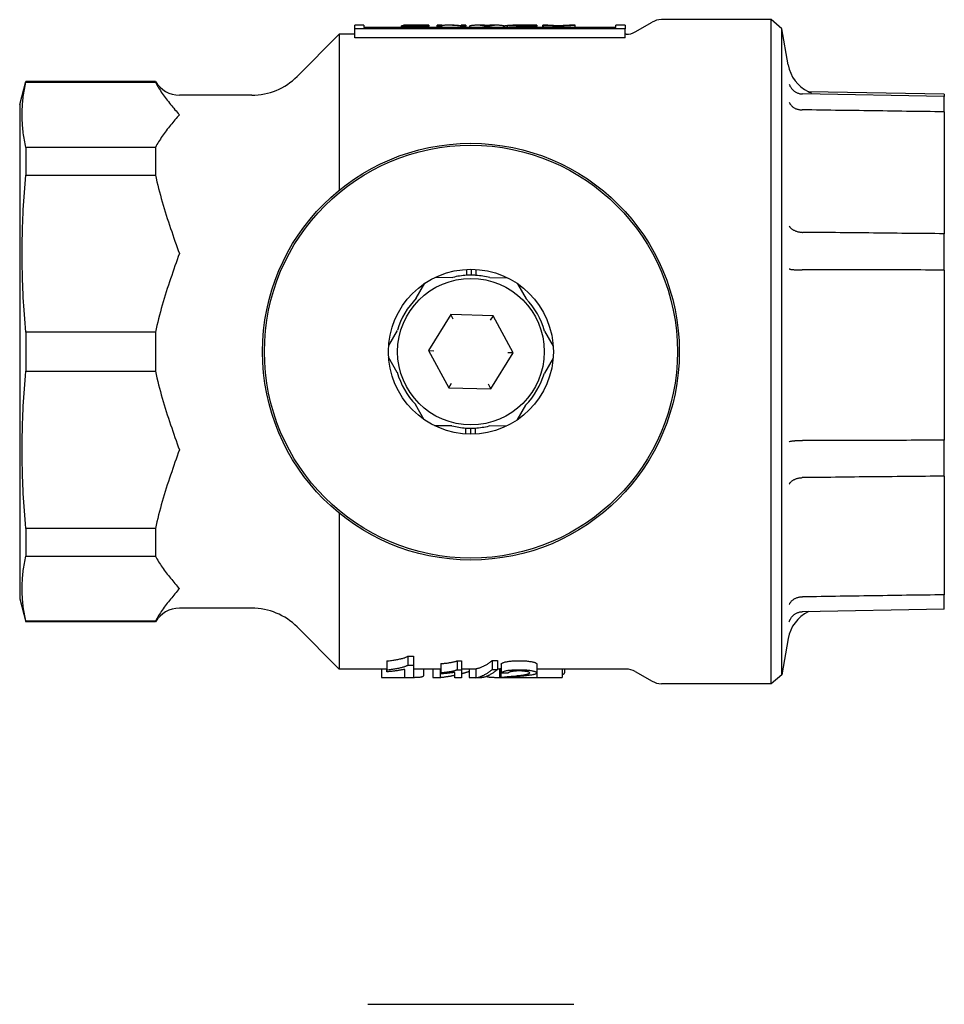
# Model space of a CAD drawing. Header units: millimetres. Extents: x 231 to 1594, y -18 to 379.
# Tile 5 of 5: x 271 to 372, y 271 to 379. Entities that reach past the tile are written whole.
import ezdxf

# ---------------------------------------------------------------- set-up
doc = ezdxf.new("R2010")
doc.units = ezdxf.units.MM
doc.layers.add('DETAIL', color=2, linetype='Continuous')

msp = doc.modelspace()

# ---------------------------------------------------------------- linework, layer by layer
at = {"layer": 'DETAIL'}
for p, q in [((338.19, 377.52), (340.04, 378.59)), ((353.01, 378.86), (341.04, 378.86)), ((353.01, 306.36), (353.01, 378.86)), ((354.19, 377.87), (353.01, 378.86)), ((307.58, 377.87), (307.58, 378.26)), ((308.58, 378.26), (307.58, 378.26)), ((337.08, 377.87), (307.58, 377.87)), ((307.58, 376.88), (307.58, 377.87)), ((308.58, 378.26), (308.58, 378.01)), ((308.58, 378.03), (312.67, 378.03)), ((336.08, 378.01), (308.58, 378.01)), ((312.91, 378.2), (312.67, 378.2)), ((312.67, 378.01), (312.67, 378.2)), ((312.76, 378.2), (315.13, 378.2)), ((312.76, 378.16), (312.76, 378.2)), ((315.66, 378.16), (312.76, 378.16)), ((312.76, 378.01), (312.76, 378.16)), ((312.91, 378.25), (312.91, 378.26)), ((315.66, 378.26), (312.91, 378.26)), ((315.13, 378.25), (312.91, 378.25)), ((312.91, 378.2), (312.91, 378.25)), ((315.13, 378.2), (315.13, 378.25)), ((315.66, 378.26), (315.66, 378.16)), ((315.66, 378.01), (315.66, 378.16)), ((315.66, 378.03), (316.55, 378.03)), ((316.55, 378.16), (316.55, 378.26)), ((317.06, 378.26), (316.55, 378.26)), ((317.06, 378.16), (316.55, 378.16)), ((316.55, 378.01), (316.55, 378.16)), ((317.06, 378.26), (317.06, 378.16)), ((317.06, 378.01), (317.06, 378.16)), ((318.42, 378.26), (317.81, 378.26)), ((319.7, 378.16), (319.16, 378.16)), ((319.16, 378.01), (319.16, 378.16)), ((319.2, 378.23), (319.2, 378.26)), ((319.7, 378.26), (319.2, 378.26)), ((319.7, 378.26), (319.7, 378.16)), ((319.7, 378.01), (319.7, 378.16)), ((319.7, 378.03), (320.12, 378.03)), ((320.12, 378.01), (320.12, 378.17)), ((321.48, 378.26), (320.93, 378.26)), ((321.61, 378.25), (322.46, 378.25)), ((322.33, 378.16), (321.76, 378.16)), ((321.76, 378.01), (321.76, 378.16)), ((322.33, 378.01), (322.33, 378.16)), ((323.1, 378.26), (322.59, 378.26)), ((323.86, 378.01), (323.86, 378.17)), ((323.86, 378.03), (323.93, 378.03)), ((323.93, 378.01), (323.93, 378.17)), ((324.25, 378.01), (324.25, 378.24)), ((327.45, 378.26), (324.82, 378.26)), ((326.92, 378.2), (325.66, 378.2)), ((327.45, 378.16), (325.68, 378.16)), ((325.78, 378.26), (326.92, 378.26)), ((326.92, 378.2), (326.92, 378.26)), ((327.45, 378.26), (327.45, 378.16)), ((327.45, 378.01), (327.45, 378.16)), ((327.45, 378.03), (328.11, 378.03)), ((328.11, 378.01), (328.11, 378.25)), ((328.17, 378.01), (328.17, 378.24)), ((328.64, 378.24), (328.64, 378.25)), ((331.64, 378.26), (331.1, 378.26)), ((331.64, 378.01), (331.64, 378.26)), ((331.64, 378.03), (336.08, 378.03)), ((336.08, 378.01), (336.08, 378.26)), ((337.08, 378.26), (336.08, 378.26)), ((337.08, 378.26), (337.08, 377.87)), ((337.08, 376.88), (337.08, 377.87)), ((354.19, 307.34), (354.19, 377.87)), ((354.88, 373.91), (354.19, 377.87)), ((301.28, 372.66), (305.88, 377.26)), ((305.88, 377.26), (305.88, 360.24)), ((307.58, 377.26), (305.88, 377.26)), ((337.08, 376.88), (307.58, 376.88)), ((337.19, 377.26), (337.08, 377.26)), ((271, 369.61), (271.67, 372.11)), ((271.67, 372.11), (271.67, 372.03)), ((285.83, 372.11), (271.67, 372.11)), ((271.67, 372.03), (285.83, 372.03)), ((285.83, 372.11), (285.83, 372.03)), ((371.92, 370.73), (357.12, 370.99)), ((296.33, 370.61), (288.43, 370.61)), ((371.92, 370.48), (356.43, 370.75)), ((371.92, 370.73), (371.92, 370.48)), ((371.92, 368.79), (371.92, 370.48)), ((271, 369.61), (271, 315.61)), ((371.92, 368.79), (371.92, 355.49)), ((271.67, 364.92), (271.67, 361.9)), ((285.83, 364.92), (271.67, 364.92)), ((285.83, 364.92), (285.83, 361.9)), ((271.67, 361.9), (285.83, 361.9)), ((371.92, 351.52), (371.92, 355.49)), ((319.79, 350.94), (319.79, 351.6)), ((320.29, 351.61), (320.29, 350.96)), ((320.79, 351.59), (320.79, 350.94)), ((316.37, 350.73), (318.26, 350.72)), ((322.32, 350.7), (324.21, 350.69)), ((371.92, 351.52), (371.92, 332.95)), ((314.28, 348.44), (315.23, 350.08)), ((325.34, 350.03), (326.28, 348.38)), ((318.05, 346.67), (315.63, 342.74)), ((322.67, 346.54), (318.05, 346.67)), ((318.33, 346.16), (318.05, 346.67)), ((322.67, 346.54), (322.37, 346.05)), ((324.87, 342.48), (322.67, 346.54)), ((271.67, 344.74), (271.67, 340.47)), ((285.83, 344.74), (271.67, 344.74)), ((285.83, 344.74), (285.83, 340.47)), ((311.28, 343.3), (312.23, 344.94)), ((328.29, 344.86), (329.23, 343.21)), ((312.21, 340.35), (311.27, 342)), ((315.63, 342.74), (316.21, 342.72)), ((315.63, 342.74), (317.83, 338.67)), ((322.44, 338.54), (324.87, 342.48)), ((324.87, 342.48), (324.29, 342.49)), ((329.22, 341.91), (328.27, 340.27)), ((271.67, 340.47), (285.83, 340.47)), ((317.83, 338.67), (318.13, 339.17)), ((317.83, 338.67), (322.44, 338.54)), ((322.44, 338.54), (322.17, 339.05)), ((315.16, 335.18), (314.22, 336.83)), ((326.22, 336.77), (325.26, 335.13)), ((318.18, 334.52), (316.29, 334.53)), ((324.13, 334.49), (322.24, 334.5)), ((319.7, 333.62), (319.71, 334.27)), ((320.21, 334.26), (320.2, 333.61)), ((320.71, 334.27), (320.7, 333.62)), ((371.92, 329.02), (371.92, 332.95)), ((371.92, 329.02), (371.92, 316.07)), ((305.88, 324.97), (305.88, 307.96)), ((271.67, 323.31), (271.67, 320.29)), ((285.83, 323.31), (271.67, 323.31)), ((285.83, 323.31), (285.83, 320.29)), ((271.67, 320.29), (285.83, 320.29)), ((371.92, 314.49), (371.92, 316.07)), ((271, 315.61), (271.67, 313.11)), ((296.33, 314.61), (288.43, 314.61)), ((371.92, 314.49), (356.43, 314.21)), ((357.12, 314.23), (357.08, 314.21)), ((271.67, 313.18), (271.67, 313.11)), ((285.83, 313.18), (271.67, 313.18)), ((285.83, 313.11), (271.67, 313.11)), ((285.83, 313.18), (285.83, 313.11)), ((301.28, 312.56), (305.88, 307.96)), ((354.88, 311.3), (354.19, 307.34)), ((311.06, 308.84), (311.06, 307.87)), ((313.37, 309.35), (314, 309.35)), ((313.37, 309.35), (313.37, 308.39)), ((314, 309.35), (314, 308.39)), ((316.98, 308.55), (316.98, 307.57)), ((318.75, 308.86), (319.23, 308.86)), ((318.75, 308.86), (318.75, 307.89)), ((319.23, 308.86), (319.23, 307.89)), ((322.56, 308.88), (323.17, 308.88)), ((322.56, 308.88), (322.56, 307.91)), ((323.17, 308.88), (323.17, 307.91)), ((311.06, 307.96), (305.88, 307.96)), ((310.49, 307.96), (310.49, 307.04)), ((311.06, 307.66), (311.06, 307.87)), ((313.02, 307.01), (313.02, 307.92)), ((313.37, 308.39), (314, 308.39)), ((314, 308.39), (314, 307.01)), ((316.98, 307.96), (314, 307.96)), ((315.07, 307.96), (315.07, 307.21)), ((316.08, 307.96), (316.08, 307.04)), ((316.89, 307.96), (316.89, 307.04)), ((316.98, 307.44), (316.98, 307.57)), ((318.48, 307.01), (318.48, 307.6)), ((318.75, 307.89), (319.23, 307.89)), ((320.8, 307.96), (319.23, 307.96)), ((319.23, 307.89), (319.23, 307.01)), ((320.05, 307.96), (320.05, 307.04)), ((320.8, 308), (320.8, 307)), ((322.56, 307.91), (323.17, 307.91)), ((323.42, 307.96), (323.17, 307.96)), ((323.42, 307.01), (323.42, 308.01)), ((323.51, 308.04), (323.51, 307.04)), ((323.56, 308.51), (323.56, 307.52)), ((327.44, 308.52), (327.44, 307.54)), ((327.44, 308.05), (327.45, 308.05)), ((327.45, 308.05), (327.45, 307.05)), ((337.19, 307.96), (327.45, 307.96)), ((330.2, 307.96), (330.2, 307.05)), ((330.48, 307.96), (330.48, 307.55)), ((338.19, 307.69), (340.04, 306.62)), ((310.49, 307.04), (312.75, 307.04)), ((314, 307.01), (313.02, 307.01)), ((316.08, 307.04), (316.89, 307.04)), ((319.23, 307.01), (318.48, 307.01)), ((320.05, 307.04), (320.8, 307.04)), ((321.4, 307), (320.8, 307)), ((327.45, 307.01), (323.42, 307.01)), ((324.46, 307.05), (327.45, 307.05)), ((327.45, 307.05), (330.2, 307.05)), ((327.45, 307.05), (327.45, 307.01)), ((354.19, 307.34), (353.01, 306.36)), ((353.01, 306.36), (341.04, 306.36)), ((309, 271.36), (331.5, 271.36))]:
    msp.add_line(p, q, dxfattribs=at)
at = {"layer": 'DETAIL', "flags": 128}
for points in [[(319.16, 378.16), (319.07, 378.17), (318.99, 378.18), (318.9, 378.2), (318.81, 378.2), (318.72, 378.21), (318.64, 378.22), (318.55, 378.23), (318.46, 378.23), (318.37, 378.24), (318.28, 378.24), (318.2, 378.25), (318.11, 378.25), (318.02, 378.25), (317.93, 378.26), (317.85, 378.26), (317.76, 378.26), (317.67, 378.26), (317.58, 378.25), (317.5, 378.25), (317.41, 378.25), (317.32, 378.24), (317.23, 378.24), (317.15, 378.23), (317.06, 378.23)], [(318.42, 378.26), (318.45, 378.26), (318.48, 378.26), (318.51, 378.26), (318.55, 378.26), (318.58, 378.26), (318.61, 378.25), (318.64, 378.25), (318.68, 378.25), (318.71, 378.25), (318.74, 378.25), (318.77, 378.25), (318.81, 378.25), (318.84, 378.25), (318.87, 378.25), (318.9, 378.24), (318.94, 378.24), (318.97, 378.24), (319, 378.24), (319.03, 378.24), (319.07, 378.23), (319.1, 378.23), (319.13, 378.23), (319.16, 378.23), (319.2, 378.23)], [(321.76, 378.16), (321.69, 378.18), (321.62, 378.19), (321.55, 378.2), (321.48, 378.21), (321.42, 378.22), (321.35, 378.23), (321.28, 378.24), (321.21, 378.25), (321.14, 378.25), (321.08, 378.25), (321.01, 378.26), (320.94, 378.26), (320.87, 378.26), (320.8, 378.25), (320.73, 378.25), (320.67, 378.25), (320.6, 378.24), (320.53, 378.23), (320.46, 378.23), (320.39, 378.22), (320.33, 378.21), (320.26, 378.19), (320.19, 378.18), (320.12, 378.17)], [(321.77, 378.24), (321.76, 378.24), (321.75, 378.25), (321.74, 378.25), (321.72, 378.25), (321.71, 378.25), (321.7, 378.25), (321.69, 378.25), (321.67, 378.25), (321.66, 378.25), (321.65, 378.25), (321.64, 378.25), (321.62, 378.25), (321.61, 378.25), (321.6, 378.25), (321.59, 378.25), (321.58, 378.26), (321.56, 378.26), (321.55, 378.26), (321.54, 378.26), (321.53, 378.26), (321.51, 378.26), (321.5, 378.26), (321.49, 378.26), (321.48, 378.26)], [(322.05, 378.2), (322.05, 378.2), (322.04, 378.2), (322.03, 378.2), (322.02, 378.21), (322.01, 378.21), (322, 378.21), (321.99, 378.21), (321.98, 378.21), (321.97, 378.22), (321.96, 378.22), (321.95, 378.22), (321.94, 378.22), (321.93, 378.22), (321.91, 378.23), (321.9, 378.23), (321.89, 378.23), (321.87, 378.23), (321.86, 378.23), (321.85, 378.23), (321.83, 378.24), (321.82, 378.24), (321.8, 378.24), (321.79, 378.24), (321.77, 378.24)], [(322.27, 378.24), (322.26, 378.24), (322.25, 378.24), (322.24, 378.24), (322.23, 378.24), (322.22, 378.23), (322.21, 378.23), (322.2, 378.23), (322.19, 378.23), (322.18, 378.23), (322.17, 378.23), (322.16, 378.22), (322.15, 378.22), (322.14, 378.22), (322.13, 378.22), (322.12, 378.22), (322.11, 378.21), (322.11, 378.21), (322.1, 378.21), (322.09, 378.21), (322.08, 378.21), (322.07, 378.2), (322.07, 378.2), (322.06, 378.2), (322.05, 378.2)], [(322.59, 378.26), (322.57, 378.26), (322.56, 378.26), (322.55, 378.26), (322.54, 378.26), (322.52, 378.26), (322.51, 378.26), (322.5, 378.26), (322.48, 378.25), (322.47, 378.25), (322.46, 378.25), (322.44, 378.25), (322.43, 378.25), (322.42, 378.25), (322.41, 378.25), (322.39, 378.25), (322.38, 378.25), (322.37, 378.25), (322.35, 378.25), (322.34, 378.25), (322.33, 378.25), (322.31, 378.24), (322.3, 378.24), (322.29, 378.24), (322.27, 378.24)], [(323.86, 378.17), (323.8, 378.18), (323.74, 378.19), (323.67, 378.21), (323.61, 378.22), (323.54, 378.23), (323.48, 378.23), (323.42, 378.24), (323.35, 378.25), (323.29, 378.25), (323.22, 378.25), (323.16, 378.26), (323.1, 378.26), (323.03, 378.26), (322.97, 378.25), (322.9, 378.25), (322.84, 378.25), (322.78, 378.24), (322.71, 378.23), (322.65, 378.22), (322.58, 378.21), (322.52, 378.2), (322.46, 378.19), (322.39, 378.18), (322.33, 378.16)], [(324.25, 378.21), (324.24, 378.21), (324.23, 378.2), (324.21, 378.2), (324.2, 378.2), (324.18, 378.2), (324.17, 378.2), (324.16, 378.2), (324.14, 378.19), (324.13, 378.19), (324.12, 378.19), (324.1, 378.19), (324.09, 378.19), (324.08, 378.19), (324.06, 378.18), (324.05, 378.18), (324.03, 378.18), (324.02, 378.18), (324.01, 378.18), (323.99, 378.18), (323.98, 378.17), (323.97, 378.17), (323.95, 378.17), (323.94, 378.17), (323.93, 378.17)], [(324.25, 378.24), (324.25, 378.24), (324.26, 378.24), (324.26, 378.24), (324.27, 378.24), (324.28, 378.25), (324.29, 378.25), (324.3, 378.25), (324.32, 378.25), (324.33, 378.25), (324.35, 378.25), (324.37, 378.25), (324.39, 378.25), (324.42, 378.25), (324.45, 378.25), (324.47, 378.25), (324.5, 378.26), (324.54, 378.26), (324.57, 378.26), (324.61, 378.26), (324.65, 378.26), (324.69, 378.26), (324.73, 378.26), (324.78, 378.26), (324.82, 378.26)], [(325.68, 378.16), (325.55, 378.16), (325.43, 378.16), (325.31, 378.16), (325.21, 378.16), (325.11, 378.17), (325.02, 378.17), (324.94, 378.17), (324.86, 378.17), (324.79, 378.17), (324.73, 378.18), (324.67, 378.18), (324.61, 378.18), (324.56, 378.19), (324.51, 378.19), (324.46, 378.2), (324.42, 378.2), (324.38, 378.21), (324.35, 378.21), (324.32, 378.22), (324.29, 378.22), (324.28, 378.22), (324.26, 378.23), (324.26, 378.23), (324.25, 378.24)], [(324.8, 378.24), (324.8, 378.24), (324.8, 378.24), (324.81, 378.24), (324.82, 378.24), (324.84, 378.25), (324.86, 378.25), (324.88, 378.25), (324.9, 378.25), (324.93, 378.25), (324.96, 378.25), (325, 378.25), (325.04, 378.25), (325.08, 378.25), (325.12, 378.25), (325.17, 378.25), (325.22, 378.25), (325.27, 378.25), (325.33, 378.25), (325.39, 378.25), (325.46, 378.25), (325.53, 378.26), (325.61, 378.26), (325.7, 378.26), (325.78, 378.26)], [(325.66, 378.2), (325.58, 378.2), (325.51, 378.2), (325.45, 378.2), (325.38, 378.2), (325.33, 378.2), (325.27, 378.2), (325.22, 378.2), (325.17, 378.2), (325.12, 378.21), (325.08, 378.21), (325.04, 378.21), (325, 378.21), (324.97, 378.21), (324.94, 378.22), (324.91, 378.22), (324.89, 378.22), (324.87, 378.22), (324.85, 378.22), (324.83, 378.23), (324.82, 378.23), (324.81, 378.23), (324.8, 378.23), (324.8, 378.23), (324.8, 378.24)], [(328.64, 378.25), (328.61, 378.25), (328.59, 378.25), (328.57, 378.25), (328.55, 378.25), (328.53, 378.25), (328.5, 378.25), (328.48, 378.25), (328.46, 378.25), (328.44, 378.25), (328.41, 378.25), (328.39, 378.25), (328.37, 378.25), (328.35, 378.25), (328.33, 378.25), (328.3, 378.25), (328.28, 378.25), (328.26, 378.25), (328.24, 378.25), (328.22, 378.25), (328.19, 378.25), (328.17, 378.25), (328.15, 378.25), (328.13, 378.25), (328.11, 378.25)], [(328.17, 378.24), (328.2, 378.24), (328.22, 378.24), (328.24, 378.24), (328.26, 378.24), (328.28, 378.24), (328.3, 378.24), (328.33, 378.24), (328.35, 378.24), (328.37, 378.24), (328.39, 378.24), (328.41, 378.24), (328.44, 378.24), (328.46, 378.24), (328.48, 378.24), (328.5, 378.24), (328.52, 378.24), (328.54, 378.24), (328.57, 378.24), (328.59, 378.24), (328.61, 378.24), (328.63, 378.24), (328.65, 378.24), (328.67, 378.24), (328.7, 378.24)], [(329.76, 378.16), (329.66, 378.16), (329.56, 378.16), (329.47, 378.16), (329.38, 378.16), (329.29, 378.16), (329.2, 378.16), (329.12, 378.17), (329.04, 378.17), (328.96, 378.17), (328.89, 378.17), (328.81, 378.18), (328.74, 378.18), (328.68, 378.19), (328.61, 378.19), (328.55, 378.2), (328.5, 378.2), (328.45, 378.21), (328.4, 378.21), (328.35, 378.21), (328.31, 378.22), (328.27, 378.22), (328.23, 378.23), (328.2, 378.23), (328.17, 378.24)], [(329.81, 378.2), (329.73, 378.2), (329.66, 378.2), (329.59, 378.2), (329.52, 378.2), (329.46, 378.2), (329.39, 378.2), (329.33, 378.2), (329.27, 378.21), (329.21, 378.21), (329.16, 378.21), (329.1, 378.21), (329.05, 378.22), (329, 378.22), (328.96, 378.22), (328.91, 378.22), (328.87, 378.23), (328.83, 378.23), (328.8, 378.23), (328.76, 378.24), (328.73, 378.24), (328.7, 378.24), (328.68, 378.24), (328.66, 378.25), (328.64, 378.25)], [(328.7, 378.24), (328.72, 378.24), (328.75, 378.24), (328.77, 378.23), (328.8, 378.23), (328.84, 378.23), (328.87, 378.22), (328.9, 378.22), (328.94, 378.22), (328.98, 378.22), (329.02, 378.21), (329.06, 378.21), (329.1, 378.21), (329.15, 378.21), (329.19, 378.2), (329.24, 378.2), (329.29, 378.2), (329.34, 378.2), (329.4, 378.2), (329.46, 378.2), (329.51, 378.2), (329.57, 378.2), (329.64, 378.19), (329.7, 378.19), (329.77, 378.19)], [(331.64, 378.26), (331.64, 378.26), (331.63, 378.25), (331.61, 378.25), (331.58, 378.25), (331.55, 378.24), (331.51, 378.24), (331.46, 378.23), (331.4, 378.23), (331.34, 378.22), (331.27, 378.21), (331.2, 378.21), (331.11, 378.2), (331.03, 378.19), (330.93, 378.19), (330.83, 378.18), (330.72, 378.18), (330.61, 378.17), (330.5, 378.17), (330.38, 378.16), (330.26, 378.16), (330.14, 378.16), (330.01, 378.16), (329.89, 378.16), (329.76, 378.16)], [(329.77, 378.19), (329.88, 378.19), (329.99, 378.2), (330.09, 378.2), (330.19, 378.2), (330.28, 378.2), (330.37, 378.2), (330.46, 378.21), (330.54, 378.21), (330.61, 378.21), (330.68, 378.22), (330.74, 378.22), (330.8, 378.23), (330.85, 378.23), (330.9, 378.23), (330.94, 378.24), (330.97, 378.24), (331, 378.24), (331.03, 378.25), (331.05, 378.25), (331.07, 378.25), (331.08, 378.25), (331.09, 378.26), (331.1, 378.26), (331.1, 378.26)], [(331.1, 378.26), (331.1, 378.26), (331.09, 378.26), (331.08, 378.25), (331.06, 378.25), (331.04, 378.25), (331.01, 378.25), (330.98, 378.24), (330.95, 378.24), (330.91, 378.24), (330.86, 378.23), (330.81, 378.23), (330.76, 378.22), (330.7, 378.22), (330.63, 378.22), (330.56, 378.21), (330.49, 378.21), (330.41, 378.21), (330.33, 378.21), (330.24, 378.2), (330.16, 378.2), (330.07, 378.2), (329.99, 378.2), (329.9, 378.2), (329.81, 378.2)], [(331.64, 378.26), (331.64, 378.26), (331.64, 378.26), (331.64, 378.26), (331.64, 378.26), (331.64, 378.26), (331.64, 378.26), (331.64, 378.26), (331.64, 378.26), (331.64, 378.26), (331.64, 378.26), (331.64, 378.26), (331.64, 378.26), (331.64, 378.26), (331.64, 378.26), (331.64, 378.26), (331.64, 378.26), (331.64, 378.26), (331.64, 378.26), (331.64, 378.26), (331.64, 378.26), (331.64, 378.26), (331.64, 378.26), (331.64, 378.26), (331.64, 378.26)], [(271.67, 364.92), (271.62, 365.12), (271.58, 365.32), (271.55, 365.52), (271.51, 365.72), (271.48, 365.91), (271.45, 366.11), (271.42, 366.3), (271.39, 366.49), (271.37, 366.69), (271.35, 366.88), (271.33, 367.07), (271.31, 367.26), (271.3, 367.44), (271.29, 367.63), (271.28, 367.82), (271.27, 368.01), (271.27, 368.19), (271.27, 368.38), (271.27, 368.57), (271.27, 368.76), (271.27, 368.94), (271.28, 369.13), (271.29, 369.32), (271.3, 369.51), (271.31, 369.7), (271.33, 369.88), (271.35, 370.07), (271.37, 370.27), (271.39, 370.46), (271.42, 370.65), (271.45, 370.84), (271.48, 371.04), (271.51, 371.23), (271.55, 371.43), (271.58, 371.63), (271.62, 371.83), (271.67, 372.03)], [(285.83, 372.03), (285.9, 371.88), (285.98, 371.73), (286.07, 371.57), (286.16, 371.42), (286.25, 371.27), (286.35, 371.12), (286.45, 370.96), (286.55, 370.81), (286.66, 370.66), (286.77, 370.51), (286.88, 370.36), (287, 370.21), (287.11, 370.06), (287.23, 369.91), (287.35, 369.76), (287.47, 369.61), (287.59, 369.47), (287.71, 369.32), (287.83, 369.18), (287.95, 369.03), (288.07, 368.89), (288.19, 368.75), (288.31, 368.61), (288.43, 368.48)], [(355, 371.83), (355.02, 371.76), (355.05, 371.68), (355.08, 371.61), (355.12, 371.54), (355.16, 371.48), (355.2, 371.41), (355.25, 371.35), (355.3, 371.28), (355.35, 371.23), (355.41, 371.17), (355.47, 371.12), (355.53, 371.07), (355.59, 371.02), (355.66, 370.98), (355.73, 370.94), (355.8, 370.9), (355.87, 370.87), (355.94, 370.84), (356.02, 370.82), (356.09, 370.79), (356.17, 370.78), (356.25, 370.76), (356.33, 370.76), (356.41, 370.75)], [(357.08, 371.01), (357.19, 370.96), (357.27, 370.93), (357.34, 370.91), (357.38, 370.9), (357.42, 370.89), (357.44, 370.89)], [(355, 369.84), (355.02, 369.78), (355.05, 369.73), (355.08, 369.67), (355.12, 369.61), (355.16, 369.56), (355.2, 369.51), (355.25, 369.46), (355.3, 369.41), (355.35, 369.36), (355.41, 369.32), (355.47, 369.28), (355.53, 369.24), (355.59, 369.2), (355.66, 369.17), (355.73, 369.14), (355.8, 369.11), (355.87, 369.09), (355.94, 369.07), (356.02, 369.05), (356.09, 369.04), (356.17, 369.03), (356.25, 369.02), (356.33, 369.01), (356.41, 369.01)], [(356.41, 370.75), (356.41, 370.75), (356.41, 370.75), (356.41, 370.75), (356.41, 370.75), (356.41, 370.75), (356.41, 370.75), (356.41, 370.75), (356.41, 370.75), (356.41, 370.75), (356.42, 370.75), (356.42, 370.75), (356.42, 370.75), (356.42, 370.75), (356.42, 370.75), (356.42, 370.75), (356.42, 370.75), (356.42, 370.75), (356.42, 370.75), (356.42, 370.75), (356.43, 370.75), (356.43, 370.75), (356.43, 370.75), (356.43, 370.75), (356.43, 370.75)], [(356.43, 369.01), (356.43, 369.01), (356.43, 369.01), (356.43, 369.01), (356.43, 369.01), (356.42, 369.01), (356.42, 369.01), (356.42, 369.01), (356.42, 369.01), (356.42, 369.01), (356.42, 369.01), (356.42, 369.01), (356.42, 369.01), (356.42, 369.01), (356.42, 369.01), (356.41, 369.01), (356.41, 369.01), (356.41, 369.01), (356.41, 369.01), (356.41, 369.01), (356.41, 369.01), (356.41, 369.01), (356.41, 369.01), (356.41, 369.01), (356.41, 369.01)], [(371.92, 368.79), (371.41, 368.8), (370.89, 368.81), (370.38, 368.82), (369.86, 368.82), (369.35, 368.83), (368.83, 368.84), (368.31, 368.84), (367.8, 368.85), (367.28, 368.86), (366.77, 368.87), (366.25, 368.87), (365.73, 368.88), (365.22, 368.89), (364.7, 368.9), (364.19, 368.9), (363.67, 368.91), (363.15, 368.92), (362.64, 368.93), (362.12, 368.93), (361.6, 368.94), (361.09, 368.95), (360.57, 368.95), (360.05, 368.96), (359.53, 368.97), (359.02, 368.98), (358.5, 368.98), (357.98, 368.99), (357.46, 369), (356.95, 369.01), (356.43, 369.01)], [(288.43, 368.48), (288.31, 368.34), (288.19, 368.2), (288.07, 368.06), (287.95, 367.92), (287.83, 367.77), (287.71, 367.63), (287.59, 367.48), (287.47, 367.34), (287.35, 367.19), (287.23, 367.04), (287.11, 366.89), (287, 366.74), (286.88, 366.59), (286.77, 366.44), (286.66, 366.29), (286.55, 366.14), (286.45, 365.99), (286.35, 365.83), (286.25, 365.68), (286.16, 365.53), (286.07, 365.38), (285.98, 365.23), (285.9, 365.07), (285.83, 364.92)], [(271.67, 344.74), (271.62, 345.23), (271.58, 345.71), (271.55, 346.19), (271.51, 346.67), (271.48, 347.14), (271.45, 347.61), (271.42, 348.07), (271.39, 348.54), (271.37, 349), (271.35, 349.46), (271.33, 349.92), (271.31, 350.38), (271.3, 350.83), (271.29, 351.29), (271.28, 351.74), (271.27, 352.19), (271.27, 352.64), (271.27, 353.1), (271.27, 353.55), (271.27, 354), (271.27, 354.45), (271.28, 354.9), (271.29, 355.36), (271.3, 355.81), (271.31, 356.27), (271.33, 356.72), (271.35, 357.18), (271.37, 357.64), (271.39, 358.1), (271.42, 358.57), (271.45, 359.04), (271.48, 359.51), (271.51, 359.98), (271.55, 360.45), (271.58, 360.93), (271.62, 361.42), (271.67, 361.9)], [(285.83, 361.9), (285.9, 361.54), (285.98, 361.17), (286.07, 360.8), (286.16, 360.43), (286.25, 360.07), (286.35, 359.7), (286.45, 359.33), (286.55, 358.96), (286.66, 358.6), (286.77, 358.23), (286.88, 357.87), (287, 357.51), (287.11, 357.14), (287.23, 356.78), (287.35, 356.43), (287.47, 356.07), (287.59, 355.72), (287.71, 355.37), (287.83, 355.02), (287.95, 354.67), (288.07, 354.33), (288.19, 353.99), (288.31, 353.65), (288.43, 353.32)], [(355, 356.32), (355.02, 356.28), (355.05, 356.24), (355.08, 356.19), (355.12, 356.15), (355.16, 356.11), (355.2, 356.07), (355.25, 356.03), (355.3, 355.99), (355.35, 355.96), (355.41, 355.92), (355.47, 355.89), (355.53, 355.86), (355.59, 355.83), (355.66, 355.8), (355.73, 355.78), (355.8, 355.75), (355.87, 355.73), (355.94, 355.71), (356.02, 355.7), (356.09, 355.68), (356.17, 355.67), (356.25, 355.66), (356.33, 355.65), (356.41, 355.64)], [(356.41, 355.64), (356.41, 355.64), (356.41, 355.64), (356.41, 355.64), (356.41, 355.64), (356.41, 355.64), (356.41, 355.64), (356.41, 355.64), (356.41, 355.64), (356.41, 355.64), (356.42, 355.64), (356.42, 355.64), (356.42, 355.64), (356.42, 355.64), (356.42, 355.64), (356.42, 355.64), (356.42, 355.64), (356.42, 355.64), (356.42, 355.64), (356.42, 355.64), (356.43, 355.64), (356.43, 355.64), (356.43, 355.64), (356.43, 355.64), (356.43, 355.64)], [(371.92, 355.49), (371.41, 355.49), (370.89, 355.5), (370.38, 355.5), (369.86, 355.51), (369.35, 355.51), (368.83, 355.52), (368.31, 355.52), (367.8, 355.53), (367.28, 355.53), (366.77, 355.54), (366.25, 355.54), (365.73, 355.55), (365.22, 355.55), (364.7, 355.56), (364.19, 355.56), (363.67, 355.57), (363.15, 355.57), (362.64, 355.58), (362.12, 355.59), (361.6, 355.59), (361.09, 355.6), (360.57, 355.6), (360.05, 355.61), (359.53, 355.61), (359.02, 355.62), (358.5, 355.62), (357.98, 355.63), (357.46, 355.63), (356.95, 355.64), (356.43, 355.64)], [(288.43, 353.32), (288.31, 352.99), (288.19, 352.65), (288.07, 352.31), (287.95, 351.97), (287.83, 351.63), (287.71, 351.28), (287.59, 350.93), (287.47, 350.57), (287.35, 350.22), (287.23, 349.86), (287.11, 349.5), (287, 349.14), (286.88, 348.78), (286.77, 348.41), (286.66, 348.05), (286.55, 347.68), (286.45, 347.31), (286.35, 346.95), (286.25, 346.58), (286.16, 346.21), (286.07, 345.84), (285.98, 345.48), (285.9, 345.11), (285.83, 344.74)], [(355, 351.65), (355.02, 351.64), (355.05, 351.63), (355.08, 351.62), (355.12, 351.61), (355.16, 351.6), (355.2, 351.6), (355.25, 351.59), (355.3, 351.58), (355.35, 351.58), (355.41, 351.57), (355.47, 351.57), (355.53, 351.56), (355.59, 351.56), (355.66, 351.56), (355.73, 351.55), (355.8, 351.55), (355.87, 351.55), (355.94, 351.55), (356.02, 351.55), (356.09, 351.55), (356.17, 351.55), (356.25, 351.55), (356.33, 351.56), (356.41, 351.56)], [(356.43, 351.56), (356.43, 351.56), (356.43, 351.56), (356.43, 351.56), (356.43, 351.56), (356.42, 351.56), (356.42, 351.56), (356.42, 351.56), (356.42, 351.56), (356.42, 351.56), (356.42, 351.56), (356.42, 351.56), (356.42, 351.56), (356.42, 351.56), (356.42, 351.56), (356.41, 351.56), (356.41, 351.56), (356.41, 351.56), (356.41, 351.56), (356.41, 351.56), (356.41, 351.56), (356.41, 351.56), (356.41, 351.56), (356.41, 351.56), (356.41, 351.56)], [(371.92, 351.52), (371.41, 351.52), (370.89, 351.52), (370.38, 351.52), (369.86, 351.52), (369.35, 351.53), (368.83, 351.53), (368.31, 351.53), (367.8, 351.53), (367.28, 351.53), (366.77, 351.53), (366.25, 351.53), (365.73, 351.54), (365.22, 351.54), (364.7, 351.54), (364.19, 351.54), (363.67, 351.54), (363.15, 351.54), (362.64, 351.54), (362.12, 351.54), (361.6, 351.55), (361.09, 351.55), (360.57, 351.55), (360.05, 351.55), (359.53, 351.55), (359.02, 351.55), (358.5, 351.55), (357.98, 351.56), (357.46, 351.56), (356.95, 351.56), (356.43, 351.56)], [(271.67, 323.31), (271.62, 323.8), (271.58, 324.28), (271.55, 324.76), (271.51, 325.24), (271.48, 325.71), (271.45, 326.18), (271.42, 326.64), (271.39, 327.11), (271.37, 327.57), (271.35, 328.03), (271.33, 328.49), (271.31, 328.95), (271.3, 329.4), (271.29, 329.86), (271.28, 330.31), (271.27, 330.76), (271.27, 331.21), (271.27, 331.67), (271.27, 332.12), (271.27, 332.57), (271.27, 333.02), (271.28, 333.47), (271.29, 333.93), (271.3, 334.38), (271.31, 334.84), (271.33, 335.29), (271.35, 335.75), (271.37, 336.21), (271.39, 336.67), (271.42, 337.14), (271.45, 337.61), (271.48, 338.08), (271.51, 338.55), (271.55, 339.02), (271.58, 339.5), (271.62, 339.99), (271.67, 340.47)], [(285.83, 340.47), (285.9, 340.11), (285.98, 339.74), (286.07, 339.37), (286.16, 339), (286.25, 338.64), (286.35, 338.27), (286.45, 337.9), (286.55, 337.53), (286.66, 337.17), (286.77, 336.8), (286.88, 336.44), (287, 336.08), (287.11, 335.71), (287.23, 335.35), (287.35, 335), (287.47, 334.64), (287.59, 334.29), (287.71, 333.94), (287.83, 333.59), (287.95, 333.24), (288.07, 332.9), (288.19, 332.56), (288.31, 332.22), (288.43, 331.89)], [(355, 332.78), (355.02, 332.79), (355.05, 332.8), (355.08, 332.81), (355.12, 332.83), (355.16, 332.84), (355.2, 332.84), (355.25, 332.85), (355.3, 332.86), (355.35, 332.87), (355.41, 332.88), (355.47, 332.88), (355.53, 332.89), (355.59, 332.89), (355.66, 332.9), (355.73, 332.9), (355.8, 332.9), (355.87, 332.91), (355.94, 332.91), (356.02, 332.91), (356.09, 332.91), (356.17, 332.91), (356.25, 332.91), (356.33, 332.9), (356.41, 332.9)], [(356.41, 332.9), (356.41, 332.9), (356.41, 332.9), (356.41, 332.9), (356.41, 332.9), (356.41, 332.9), (356.41, 332.9), (356.41, 332.9), (356.41, 332.9), (356.41, 332.9), (356.42, 332.9), (356.42, 332.9), (356.42, 332.9), (356.42, 332.9), (356.42, 332.9), (356.42, 332.9), (356.42, 332.9), (356.42, 332.9), (356.42, 332.9), (356.42, 332.9), (356.43, 332.9), (356.43, 332.9), (356.43, 332.9), (356.43, 332.9), (356.43, 332.9)], [(371.92, 332.95), (371.41, 332.95), (370.89, 332.94), (370.38, 332.94), (369.86, 332.94), (369.35, 332.94), (368.83, 332.94), (368.31, 332.94), (367.8, 332.93), (367.28, 332.93), (366.77, 332.93), (366.25, 332.93), (365.73, 332.93), (365.22, 332.93), (364.7, 332.92), (364.19, 332.92), (363.67, 332.92), (363.15, 332.92), (362.64, 332.92), (362.12, 332.92), (361.6, 332.92), (361.09, 332.91), (360.57, 332.91), (360.05, 332.91), (359.53, 332.91), (359.02, 332.91), (358.5, 332.91), (357.98, 332.9), (357.46, 332.9), (356.95, 332.9), (356.43, 332.9)], [(288.43, 331.89), (288.31, 331.56), (288.19, 331.22), (288.07, 330.88), (287.95, 330.54), (287.83, 330.2), (287.71, 329.85), (287.59, 329.5), (287.47, 329.14), (287.35, 328.79), (287.23, 328.43), (287.11, 328.07), (287, 327.71), (286.88, 327.35), (286.77, 326.98), (286.66, 326.62), (286.55, 326.25), (286.45, 325.88), (286.35, 325.52), (286.25, 325.15), (286.16, 324.78), (286.07, 324.41), (285.98, 324.04), (285.9, 323.68), (285.83, 323.31)], [(371.92, 329.02), (371.41, 329.02), (370.89, 329.01), (370.38, 329.01), (369.86, 329), (369.35, 329), (368.83, 328.99), (368.31, 328.99), (367.8, 328.98), (367.28, 328.98), (366.77, 328.97), (366.25, 328.96), (365.73, 328.96), (365.22, 328.95), (364.7, 328.95), (364.19, 328.94), (363.67, 328.94), (363.15, 328.93), (362.64, 328.93), (362.12, 328.92), (361.6, 328.92), (361.09, 328.91), (360.57, 328.9), (360.05, 328.9), (359.53, 328.89), (359.02, 328.89), (358.5, 328.88), (357.98, 328.88), (357.46, 328.87), (356.95, 328.87), (356.43, 328.86)], [(355, 328.16), (355.02, 328.2), (355.05, 328.25), (355.08, 328.29), (355.12, 328.34), (355.16, 328.38), (355.2, 328.42), (355.25, 328.46), (355.3, 328.5), (355.35, 328.54), (355.41, 328.57), (355.47, 328.61), (355.53, 328.64), (355.59, 328.67), (355.66, 328.7), (355.73, 328.72), (355.8, 328.75), (355.87, 328.77), (355.94, 328.79), (356.02, 328.81), (356.09, 328.82), (356.17, 328.84), (356.25, 328.85), (356.33, 328.85), (356.41, 328.86)], [(356.43, 328.86), (356.43, 328.86), (356.43, 328.86), (356.43, 328.86), (356.43, 328.86), (356.42, 328.86), (356.42, 328.86), (356.42, 328.86), (356.42, 328.86), (356.42, 328.86), (356.42, 328.86), (356.42, 328.86), (356.42, 328.86), (356.42, 328.86), (356.42, 328.86), (356.41, 328.86), (356.41, 328.86), (356.41, 328.86), (356.41, 328.86), (356.41, 328.86), (356.41, 328.86), (356.41, 328.86), (356.41, 328.86), (356.41, 328.86), (356.41, 328.86)], [(271.67, 313.18), (271.62, 313.39), (271.58, 313.59), (271.55, 313.78), (271.51, 313.98), (271.48, 314.18), (271.45, 314.37), (271.42, 314.56), (271.39, 314.76), (271.37, 314.95), (271.35, 315.14), (271.33, 315.33), (271.31, 315.52), (271.3, 315.71), (271.29, 315.89), (271.28, 316.08), (271.27, 316.27), (271.27, 316.46), (271.27, 316.64), (271.27, 316.83), (271.27, 317.02), (271.27, 317.21), (271.28, 317.39), (271.29, 317.58), (271.3, 317.77), (271.31, 317.96), (271.33, 318.15), (271.35, 318.34), (271.37, 318.53), (271.39, 318.72), (271.42, 318.91), (271.45, 319.1), (271.48, 319.3), (271.51, 319.5), (271.55, 319.69), (271.58, 319.89), (271.62, 320.09), (271.67, 320.29)], [(285.83, 320.29), (285.9, 320.14), (285.98, 319.99), (286.07, 319.84), (286.16, 319.68), (286.25, 319.53), (286.35, 319.38), (286.45, 319.23), (286.55, 319.08), (286.66, 318.92), (286.77, 318.77), (286.88, 318.62), (287, 318.47), (287.11, 318.32), (287.23, 318.17), (287.35, 318.02), (287.47, 317.88), (287.59, 317.73), (287.71, 317.58), (287.83, 317.44), (287.95, 317.3), (288.07, 317.16), (288.19, 317.01), (288.31, 316.88), (288.43, 316.74)], [(288.43, 316.74), (288.31, 316.6), (288.19, 316.46), (288.07, 316.32), (287.95, 316.18), (287.83, 316.04), (287.71, 315.89), (287.59, 315.75), (287.47, 315.6), (287.35, 315.45), (287.23, 315.3), (287.11, 315.15), (287, 315.01), (286.88, 314.85), (286.77, 314.7), (286.66, 314.55), (286.55, 314.4), (286.45, 314.25), (286.35, 314.1), (286.25, 313.94), (286.16, 313.79), (286.07, 313.64), (285.98, 313.49), (285.9, 313.34), (285.83, 313.18)], [(371.92, 316.07), (371.41, 316.06), (370.89, 316.05), (370.38, 316.04), (369.86, 316.04), (369.35, 316.03), (368.83, 316.02), (368.31, 316.01), (367.8, 316.01), (367.28, 316), (366.77, 315.99), (366.25, 315.98), (365.73, 315.98), (365.22, 315.97), (364.7, 315.96), (364.19, 315.95), (363.67, 315.95), (363.15, 315.94), (362.64, 315.93), (362.12, 315.92), (361.6, 315.92), (361.09, 315.91), (360.57, 315.9), (360.05, 315.89), (359.53, 315.89), (359.02, 315.88), (358.5, 315.87), (357.98, 315.86), (357.46, 315.86), (356.95, 315.85), (356.43, 315.84)], [(355, 314.99), (355.02, 315.05), (355.05, 315.11), (355.08, 315.17), (355.12, 315.23), (355.16, 315.28), (355.2, 315.34), (355.25, 315.39), (355.3, 315.44), (355.35, 315.48), (355.41, 315.53), (355.47, 315.57), (355.53, 315.61), (355.59, 315.65), (355.66, 315.68), (355.73, 315.71), (355.8, 315.74), (355.87, 315.76), (355.94, 315.78), (356.02, 315.8), (356.09, 315.82), (356.17, 315.83), (356.25, 315.84), (356.33, 315.84), (356.41, 315.84)], [(356.41, 315.84), (356.41, 315.84), (356.41, 315.84), (356.41, 315.84), (356.41, 315.84), (356.41, 315.84), (356.41, 315.84), (356.41, 315.84), (356.41, 315.84), (356.41, 315.84), (356.42, 315.84), (356.42, 315.84), (356.42, 315.84), (356.42, 315.84), (356.42, 315.84), (356.42, 315.84), (356.42, 315.84), (356.42, 315.84), (356.42, 315.84), (356.42, 315.84), (356.43, 315.84), (356.43, 315.84), (356.43, 315.84), (356.43, 315.84), (356.43, 315.84)], [(355, 313.13), (355.02, 313.2), (355.05, 313.28), (355.08, 313.35), (355.12, 313.42), (355.16, 313.49), (355.2, 313.55), (355.25, 313.62), (355.3, 313.68), (355.35, 313.74), (355.41, 313.79), (355.47, 313.85), (355.53, 313.9), (355.59, 313.94), (355.66, 313.99), (355.73, 314.03), (355.8, 314.06), (355.87, 314.1), (355.94, 314.12), (356.02, 314.15), (356.09, 314.17), (356.17, 314.19), (356.25, 314.2), (356.33, 314.21), (356.41, 314.21)], [(356.43, 314.21), (356.43, 314.21), (356.43, 314.21), (356.43, 314.21), (356.43, 314.21), (356.42, 314.21), (356.42, 314.21), (356.42, 314.21), (356.42, 314.21), (356.42, 314.21), (356.42, 314.21), (356.42, 314.21), (356.42, 314.21), (356.42, 314.21), (356.42, 314.21), (356.41, 314.21), (356.41, 314.21), (356.41, 314.21), (356.41, 314.21), (356.41, 314.21), (356.41, 314.21), (356.41, 314.21), (356.41, 314.21), (356.41, 314.21), (356.41, 314.21)], [(311.06, 308.84), (311.19, 308.86), (311.33, 308.87), (311.46, 308.89), (311.58, 308.9), (311.71, 308.92), (311.83, 308.94), (311.95, 308.96), (312.06, 308.98), (312.18, 309), (312.29, 309.02), (312.39, 309.04), (312.5, 309.06), (312.6, 309.09), (312.69, 309.11), (312.78, 309.13), (312.87, 309.16), (312.95, 309.18), (313.02, 309.2), (313.09, 309.23), (313.16, 309.25), (313.22, 309.28), (313.27, 309.3), (313.32, 309.32), (313.37, 309.35)], [(316.98, 308.55), (317.09, 308.56), (317.19, 308.57), (317.29, 308.58), (317.38, 308.59), (317.48, 308.6), (317.57, 308.61), (317.66, 308.62), (317.75, 308.63), (317.84, 308.65), (317.92, 308.66), (318, 308.67), (318.08, 308.69), (318.16, 308.7), (318.23, 308.72), (318.3, 308.73), (318.36, 308.75), (318.42, 308.76), (318.48, 308.78), (318.54, 308.79), (318.58, 308.8), (318.63, 308.82), (318.67, 308.83), (318.71, 308.85), (318.75, 308.86)], [(320.8, 308), (320.87, 308.01), (320.94, 308.03), (321.02, 308.05), (321.09, 308.07), (321.16, 308.09), (321.24, 308.11), (321.31, 308.14), (321.38, 308.17), (321.46, 308.2), (321.53, 308.23), (321.61, 308.26), (321.68, 308.3), (321.75, 308.34), (321.83, 308.38), (321.9, 308.42), (321.97, 308.46), (322.05, 308.51), (322.12, 308.56), (322.19, 308.6), (322.27, 308.66), (322.34, 308.71), (322.42, 308.77), (322.49, 308.82), (322.56, 308.88)], [(323.56, 308.51), (323.57, 308.53), (323.6, 308.56), (323.62, 308.58), (323.66, 308.6), (323.7, 308.63), (323.75, 308.65), (323.8, 308.67), (323.86, 308.69), (323.92, 308.71), (323.99, 308.73), (324.07, 308.75), (324.15, 308.76), (324.24, 308.78), (324.33, 308.79), (324.43, 308.81), (324.54, 308.82), (324.64, 308.83), (324.76, 308.84), (324.87, 308.85), (325, 308.85), (325.13, 308.86), (325.26, 308.86), (325.4, 308.86), (325.54, 308.86)], [(325.54, 308.86), (325.68, 308.86), (325.82, 308.86), (325.95, 308.86), (326.08, 308.85), (326.21, 308.84), (326.33, 308.84), (326.44, 308.83), (326.55, 308.82), (326.65, 308.8), (326.75, 308.79), (326.84, 308.77), (326.93, 308.76), (327.01, 308.74), (327.08, 308.72), (327.15, 308.7), (327.21, 308.68), (327.27, 308.66), (327.31, 308.64), (327.35, 308.62), (327.38, 308.6), (327.41, 308.58), (327.43, 308.56), (327.44, 308.54), (327.44, 308.52)], [(311.06, 307.87), (311.19, 307.88), (311.33, 307.9), (311.46, 307.91), (311.58, 307.93), (311.71, 307.95), (311.83, 307.97), (311.95, 307.99), (312.06, 308.01), (312.18, 308.03), (312.29, 308.05), (312.39, 308.07), (312.5, 308.1), (312.6, 308.12), (312.69, 308.14), (312.78, 308.17), (312.87, 308.19), (312.95, 308.22), (313.02, 308.24), (313.09, 308.27), (313.16, 308.29), (313.22, 308.31), (313.27, 308.34), (313.32, 308.36), (313.37, 308.39)], [(313.02, 307.92), (312.96, 307.91), (312.9, 307.9), (312.83, 307.88), (312.76, 307.87), (312.69, 307.86), (312.61, 307.84), (312.53, 307.83), (312.45, 307.82), (312.37, 307.81), (312.28, 307.79), (312.19, 307.78), (312.09, 307.77), (312, 307.76), (311.9, 307.74), (311.81, 307.73), (311.72, 307.72), (311.63, 307.71), (311.55, 307.7), (311.46, 307.7), (311.38, 307.69), (311.29, 307.68), (311.21, 307.67), (311.14, 307.67), (311.06, 307.66)], [(316.98, 307.57), (317.09, 307.58), (317.19, 307.59), (317.29, 307.6), (317.38, 307.61), (317.48, 307.62), (317.57, 307.63), (317.66, 307.64), (317.75, 307.65), (317.84, 307.67), (317.92, 307.68), (318, 307.69), (318.08, 307.71), (318.16, 307.72), (318.23, 307.74), (318.3, 307.75), (318.36, 307.77), (318.42, 307.78), (318.48, 307.8), (318.54, 307.81), (318.58, 307.83), (318.63, 307.84), (318.67, 307.86), (318.71, 307.87), (318.75, 307.89)], [(318.48, 307.6), (318.43, 307.59), (318.39, 307.58), (318.33, 307.58), (318.28, 307.57), (318.23, 307.56), (318.17, 307.55), (318.11, 307.54), (318.05, 307.54), (317.98, 307.53), (317.91, 307.52), (317.84, 307.51), (317.77, 307.5), (317.7, 307.5), (317.63, 307.49), (317.56, 307.48), (317.49, 307.48), (317.42, 307.47), (317.35, 307.46), (317.29, 307.46), (317.23, 307.45), (317.16, 307.45), (317.1, 307.44), (317.04, 307.44), (316.98, 307.44)], [(319.23, 307.47), (319.26, 307.48), (319.3, 307.49), (319.33, 307.49), (319.37, 307.5), (319.4, 307.51), (319.43, 307.52), (319.47, 307.53), (319.5, 307.54), (319.54, 307.55), (319.57, 307.56), (319.6, 307.57), (319.64, 307.58), (319.67, 307.59), (319.71, 307.6), (319.74, 307.61), (319.77, 307.62), (319.81, 307.63), (319.84, 307.64), (319.88, 307.65), (319.91, 307.66), (319.95, 307.67), (319.98, 307.68), (320.01, 307.69), (320.05, 307.7)], [(320.8, 307), (320.87, 307.02), (320.94, 307.03), (321.02, 307.05), (321.09, 307.07), (321.16, 307.09), (321.24, 307.12), (321.31, 307.14), (321.38, 307.17), (321.46, 307.2), (321.53, 307.24), (321.61, 307.27), (321.68, 307.31), (321.75, 307.35), (321.83, 307.39), (321.9, 307.43), (321.97, 307.48), (322.05, 307.52), (322.12, 307.57), (322.19, 307.62), (322.27, 307.68), (322.34, 307.73), (322.42, 307.79), (322.49, 307.85), (322.56, 307.91)], [(323.17, 307.91), (323.09, 307.85), (323.02, 307.79), (322.95, 307.73), (322.87, 307.68), (322.8, 307.62), (322.73, 307.57), (322.65, 307.52), (322.58, 307.48), (322.5, 307.43), (322.43, 307.39), (322.36, 307.35), (322.28, 307.31), (322.21, 307.27), (322.14, 307.24), (322.06, 307.2), (321.99, 307.17), (321.92, 307.14), (321.84, 307.12), (321.77, 307.09), (321.69, 307.07), (321.62, 307.05), (321.55, 307.03), (321.47, 307.02), (321.4, 307)], [(323.42, 308.01), (323.42, 308.01), (323.42, 308.01), (323.42, 308.01), (323.42, 308.01), (323.42, 308.01), (323.42, 308.01), (323.42, 308.02), (323.43, 308.02), (323.43, 308.02), (323.43, 308.02), (323.44, 308.02), (323.44, 308.02), (323.44, 308.02), (323.45, 308.02), (323.45, 308.02), (323.46, 308.03), (323.46, 308.03), (323.47, 308.03), (323.47, 308.03), (323.48, 308.03), (323.49, 308.03), (323.49, 308.03), (323.5, 308.03), (323.51, 308.04)], [(323.51, 308.04), (323.51, 308.04), (323.51, 308.04), (323.51, 308.04), (323.51, 308.04), (323.52, 308.04), (323.52, 308.04), (323.52, 308.04), (323.52, 308.04), (323.52, 308.04), (323.53, 308.04), (323.53, 308.04), (323.53, 308.04), (323.53, 308.04), (323.54, 308.04), (323.54, 308.04), (323.54, 308.04), (323.54, 308.04), (323.54, 308.04), (323.55, 308.04), (323.55, 308.04), (323.55, 308.04), (323.55, 308.04), (323.56, 308.04), (323.56, 308.04)], [(323.56, 307.52), (323.57, 307.55), (323.6, 307.57), (323.62, 307.6), (323.66, 307.62), (323.7, 307.65), (323.75, 307.67), (323.8, 307.69), (323.86, 307.71), (323.92, 307.73), (323.99, 307.75), (324.07, 307.77), (324.15, 307.79), (324.24, 307.8), (324.33, 307.82), (324.43, 307.83), (324.54, 307.84), (324.64, 307.85), (324.76, 307.86), (324.87, 307.87), (325, 307.88), (325.13, 307.88), (325.26, 307.89), (325.4, 307.89), (325.54, 307.89)], [(324.33, 307.51), (324.3, 307.51), (324.27, 307.51), (324.23, 307.51), (324.2, 307.51), (324.17, 307.51), (324.14, 307.51), (324.1, 307.51), (324.07, 307.51), (324.04, 307.51), (324.01, 307.51), (323.98, 307.52), (323.94, 307.52), (323.91, 307.52), (323.88, 307.52), (323.85, 307.52), (323.81, 307.52), (323.78, 307.52), (323.75, 307.52), (323.72, 307.52), (323.69, 307.52), (323.65, 307.52), (323.62, 307.52), (323.59, 307.52), (323.56, 307.52)], [(325.52, 307.75), (325.43, 307.75), (325.35, 307.75), (325.26, 307.75), (325.18, 307.74), (325.11, 307.74), (325.03, 307.73), (324.96, 307.73), (324.9, 307.72), (324.83, 307.71), (324.77, 307.7), (324.71, 307.69), (324.66, 307.68), (324.61, 307.67), (324.56, 307.66), (324.52, 307.65), (324.48, 307.63), (324.44, 307.62), (324.41, 307.6), (324.39, 307.59), (324.37, 307.57), (324.35, 307.56), (324.34, 307.54), (324.33, 307.53), (324.33, 307.51)], [(324.98, 307.2), (325.14, 307.22), (325.29, 307.24), (325.44, 307.25), (325.57, 307.27), (325.69, 307.28), (325.81, 307.3), (325.92, 307.31), (326.02, 307.33), (326.1, 307.34), (326.19, 307.36), (326.26, 307.37), (326.32, 307.38), (326.37, 307.4), (326.43, 307.41), (326.47, 307.42), (326.51, 307.43), (326.55, 307.45), (326.58, 307.46), (326.61, 307.47), (326.63, 307.49), (326.65, 307.5), (326.66, 307.51), (326.67, 307.53), (326.67, 307.54)], [(326.67, 307.54), (326.67, 307.55), (326.66, 307.57), (326.65, 307.58), (326.63, 307.59), (326.61, 307.61), (326.59, 307.62), (326.56, 307.63), (326.53, 307.64), (326.49, 307.65), (326.45, 307.67), (326.4, 307.68), (326.35, 307.69), (326.3, 307.7), (326.24, 307.71), (326.18, 307.71), (326.12, 307.72), (326.05, 307.73), (325.98, 307.73), (325.91, 307.74), (325.84, 307.74), (325.76, 307.75), (325.68, 307.75), (325.6, 307.75), (325.52, 307.75)], [(325.54, 307.89), (325.68, 307.89), (325.82, 307.89), (325.95, 307.88), (326.08, 307.88), (326.21, 307.87), (326.33, 307.86), (326.44, 307.85), (326.55, 307.84), (326.65, 307.83), (326.75, 307.81), (326.84, 307.8), (326.93, 307.78), (327.01, 307.76), (327.08, 307.74), (327.15, 307.72), (327.21, 307.7), (327.27, 307.68), (327.31, 307.66), (327.35, 307.64), (327.38, 307.62), (327.41, 307.6), (327.43, 307.58), (327.44, 307.56), (327.44, 307.54)], [(327.44, 307.54), (327.44, 307.52), (327.43, 307.5), (327.42, 307.49), (327.4, 307.47), (327.38, 307.46), (327.36, 307.44), (327.33, 307.43), (327.29, 307.41), (327.25, 307.4), (327.2, 307.38), (327.15, 307.37), (327.09, 307.35), (327.03, 307.34), (326.96, 307.32), (326.88, 307.31), (326.79, 307.3), (326.7, 307.28), (326.59, 307.27), (326.47, 307.25), (326.33, 307.23), (326.18, 307.22), (326.01, 307.2), (325.83, 307.18), (325.64, 307.16)], [(330.2, 307.37), (330.22, 307.37), (330.24, 307.38), (330.26, 307.39), (330.28, 307.39), (330.3, 307.4), (330.32, 307.41), (330.34, 307.41), (330.35, 307.42), (330.37, 307.43), (330.38, 307.43), (330.4, 307.44), (330.41, 307.45), (330.42, 307.46), (330.43, 307.46), (330.44, 307.47), (330.45, 307.48), (330.45, 307.49), (330.46, 307.5), (330.47, 307.51), (330.47, 307.52), (330.47, 307.52), (330.48, 307.53), (330.48, 307.54), (330.48, 307.55)], [(312.75, 307.04), (312.76, 307.04), (312.78, 307.04), (312.79, 307.04), (312.8, 307.04), (312.81, 307.04), (312.82, 307.04), (312.83, 307.04), (312.85, 307.04), (312.86, 307.04), (312.87, 307.04), (312.88, 307.04), (312.89, 307.04), (312.9, 307.04), (312.91, 307.04), (312.92, 307.04), (312.94, 307.04), (312.95, 307.04), (312.96, 307.04), (312.97, 307.04), (312.98, 307.04), (312.99, 307.04), (313, 307.04), (313.01, 307.04), (313.02, 307.04)], [(314, 307.05), (314.08, 307.05), (314.16, 307.06), (314.24, 307.06), (314.31, 307.06), (314.38, 307.06), (314.44, 307.07), (314.5, 307.07), (314.56, 307.08), (314.62, 307.08), (314.67, 307.09), (314.72, 307.09), (314.77, 307.1), (314.82, 307.11), (314.86, 307.11), (314.9, 307.12), (314.93, 307.13), (314.97, 307.14), (314.99, 307.15), (315.02, 307.16), (315.04, 307.17), (315.05, 307.18), (315.06, 307.19), (315.07, 307.2), (315.07, 307.21)], [(316.89, 307.04), (316.96, 307.05), (317.02, 307.06), (317.09, 307.06), (317.16, 307.07), (317.22, 307.08), (317.29, 307.09), (317.36, 307.1), (317.42, 307.11), (317.49, 307.12), (317.55, 307.13), (317.62, 307.14), (317.69, 307.15), (317.75, 307.16), (317.82, 307.17), (317.88, 307.18), (317.95, 307.19), (318.02, 307.2), (318.08, 307.21), (318.15, 307.23), (318.22, 307.24), (318.28, 307.25), (318.35, 307.26), (318.41, 307.28), (318.48, 307.29)], [(321.95, 307.16), (321.98, 307.15), (322, 307.14), (322.04, 307.13), (322.07, 307.12), (322.11, 307.11), (322.15, 307.11), (322.2, 307.1), (322.24, 307.09), (322.29, 307.09), (322.35, 307.08), (322.41, 307.08), (322.47, 307.07), (322.53, 307.07), (322.6, 307.06), (322.67, 307.06), (322.74, 307.06), (322.82, 307.05), (322.9, 307.05), (322.98, 307.05), (323.06, 307.05), (323.14, 307.05), (323.23, 307.04), (323.32, 307.04), (323.42, 307.04)], [(323.42, 307.01), (323.42, 307.01), (323.42, 307.01), (323.42, 307.01), (323.42, 307.01), (323.42, 307.01), (323.42, 307.01), (323.42, 307.01), (323.42, 307.02), (323.43, 307.02), (323.43, 307.02), (323.43, 307.02), (323.44, 307.02), (323.44, 307.02), (323.44, 307.02), (323.45, 307.03), (323.45, 307.03), (323.46, 307.03), (323.46, 307.03), (323.47, 307.03), (323.48, 307.03), (323.48, 307.03), (323.49, 307.04), (323.5, 307.04), (323.51, 307.04)], [(323.51, 307.04), (323.53, 307.04), (323.56, 307.05), (323.59, 307.05), (323.63, 307.06), (323.67, 307.06), (323.71, 307.07), (323.75, 307.07), (323.79, 307.08), (323.84, 307.09), (323.89, 307.09), (323.94, 307.1), (324, 307.1), (324.06, 307.11), (324.12, 307.12), (324.19, 307.12), (324.26, 307.13), (324.33, 307.14), (324.41, 307.15), (324.5, 307.16), (324.59, 307.16), (324.68, 307.17), (324.77, 307.18), (324.88, 307.19), (324.98, 307.2)], [(325.64, 307.16), (325.53, 307.15), (325.43, 307.14), (325.33, 307.13), (325.24, 307.13), (325.16, 307.12), (325.09, 307.11), (325.02, 307.11), (324.96, 307.1), (324.9, 307.1), (324.85, 307.09), (324.81, 307.09), (324.78, 307.09), (324.74, 307.08), (324.71, 307.08), (324.68, 307.08), (324.66, 307.07), (324.63, 307.07), (324.6, 307.07), (324.58, 307.07), (324.55, 307.06), (324.53, 307.06), (324.5, 307.06), (324.48, 307.06), (324.46, 307.05)]]:
    msp.add_lwpolyline(points, dxfattribs=at)
at = {"layer": 'DETAIL'}
for radius in [22.75, 22.54, 9, 8]:
    msp.add_circle((320.25, 342.61), radius, dxfattribs=at)
for centre, radius, start, end in [((341.04, 376.86), 2, 90, 120), ((337.19, 379.26), 2, 270, 300), ((358.82, 374.61), 4, 190, 244.1282), ((288.43, 373.61), 3, 210, 270), ((296.33, 377.61), 7, 270, 315), ((320.25, 342.61), 8.35, 93.1505, 103.7733), ((320.25, 342.61), 8.35, 89.7175, 93.1505), ((320.25, 342.61), 8.35, 86.2846, 89.7175), ((320.25, 342.61), 8.35, 75.6618, 86.2846), ((320.25, 342.61), 8.35, 135.6618, 163.7733), ((320.25, 342.61), 8.35, 15.6618, 43.7733), ((320.25, 342.61), 8.35, 195.6618, 223.7733), ((320.25, 342.61), 8.35, 315.6618, 343.7733), ((320.25, 342.61), 8.35, 255.6618, 266.2846), ((320.25, 342.61), 8.35, 273.1505, 283.7733), ((320.25, 342.61), 8.35, 266.2846, 269.7175), ((320.25, 342.61), 8.35, 269.7175, 273.1505), ((288.43, 311.61), 3, 90, 150), ((296.33, 307.61), 7, 45, 90), ((358.82, 310.61), 4, 115.8718, 170), ((337.19, 305.96), 2, 60, 90), ((341.04, 308.36), 2, 240, 270)]:
    msp.add_arc(centre, radius, start, end, dxfattribs=at)

doc.saveas('drawing.dxf')
